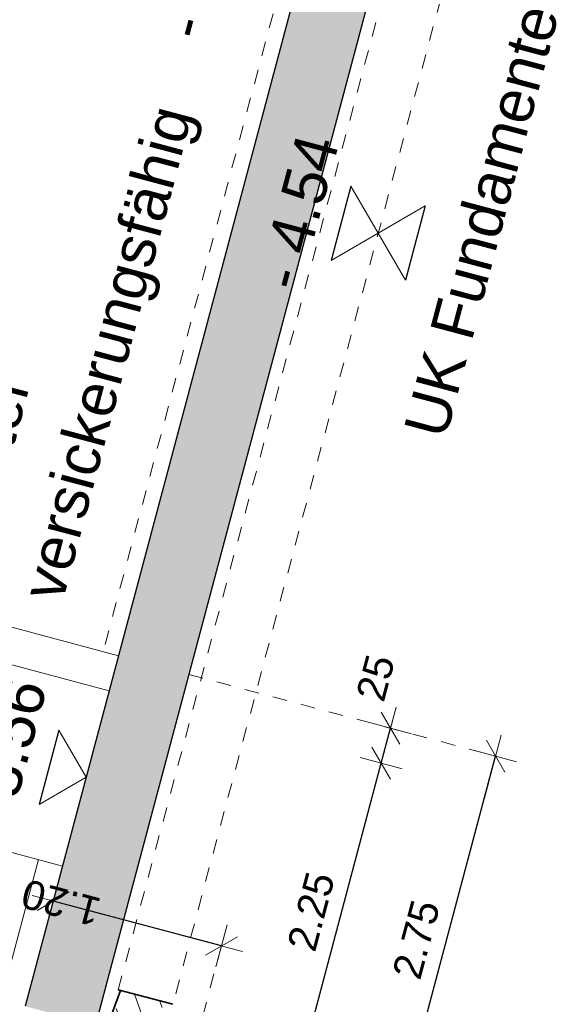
# Model space of a CAD drawing. Header units: metres. Extents: x 4462371 to 4462630, y 5328161 to 5328403.
# Tile 13 of 152: x 4462401.25 to 4462404.96, y 5328266.03 to 5328272.82. Entities that reach past the tile are written whole.
import ezdxf

# ---------------------------------------------------------------- set-up
doc = ezdxf.new("R2010")
doc.units = ezdxf.units.M
doc.header["$PDMODE"] = 65
doc.linetypes.add('AUSGEZOGEN', pattern=[0])
doc.linetypes.add('VERDECKT2_S2', pattern=[0.15, 0.1, -0.05])
for name, color, linetype, lineweight in [('Maßlinie_Allgemein', 7, 'AUSGEZOGEN', 13), ('Schraffur', 7, 'AUSGEZOGEN', 158), ('Standard', 7, 'AUSGEZOGEN', 13)]:
    doc.layers.add(name, color=color, linetype=linetype, lineweight=lineweight)
doc.styles.add('ARIAL', font='ARIAL.TTF')
doc.dimstyles.new('_DIMSTYLE_12', dxfattribs={"dimtxt": 0.2, "dimasz": 0.3, "dimexe": 0, "dimexo": 0, "dimgap": 0.1, "dimtad": 2, "dimrnd": 0.01, "dimzin": 4, "dimdsep": 46, "dimtxsty": 'ARIAL', "dimblk1": 'ALL_ML_STRICH', "dimblk2": 'ALL_ML_STRICH', "dimsah": 1, "dimcen": 0, "dimclrd": 7, "dimclre": 7, "dimclrt": 7, "dimadec": 0, "dimazin": 0, "dimtfac": 1, "dimtdec": 0, "dimtix": 1, "dimtmove": 2, "dimatfit": 3, "dimfxl": 0, "dimtzin": 0, "dimlwd": 0, "dimlwe": 13, "dimarcsym": 0})
doc.dimstyles.new('_DIMSTYLE_14', dxfattribs={"dimtxt": 0.2, "dimasz": 0.3, "dimexe": 0, "dimexo": 0, "dimgap": 0.1, "dimtad": 2, "dimdec": 1, "dimlfac": 100, "dimrnd": 1, "dimzin": 4, "dimdsep": 46, "dimtxsty": 'ARIAL', "dimblk1": 'ALL_ML_STRICH', "dimblk2": 'ALL_ML_STRICH', "dimsah": 1, "dimcen": 0, "dimclrd": 7, "dimclre": 7, "dimclrt": 7, "dimadec": 0, "dimazin": 0, "dimtfac": 1, "dimtdec": 0, "dimtix": 1, "dimtmove": 2, "dimatfit": 3, "dimfxl": 0, "dimtvp": 1.2, "dimtzin": 0, "dimlwd": 0, "dimlwe": 13, "dimarcsym": 0})

# ---------------------------------------------------------------- blocks, each defined once
blk = doc.blocks.new('ALL_ML_STRICH')
at = {"color": 0, "linetype": 'ByBlock', "lineweight": -2}
for p, q in [((0, -0.5), (0, 0.5)), ((-0.3, -0.3), (0.3, 0.3)), ((-1, 0), (0.5, 0))]:
    blk.add_line(p, q, dxfattribs=at)
blk = doc.blocks.new('*D315')
at = {"layer": 'DEFPOINTS', "color": 7, "linetype": 'AUSGEZOGEN', "lineweight": 13}
for p in [(4462402.1707, 5328268.3682), (4462401.463, 5328265.7108), (4462403.8207, 5328265.0829)]:
    blk.add_point(p, dxfattribs=at)
at = {"layer": 'Maßlinie_Allgemein', "color": 7, "linetype": 'AUSGEZOGEN', "lineweight": -2}
for p, q in [((4462403.8207, 5328265.0829), (4462404.5284, 5328267.7402)), ((4462404.5284, 5328267.7402), (4462404.5284, 5328267.7402)), ((4462403.8207, 5328265.0829), (4462403.8207, 5328265.0829))]:
    blk.add_line(p, q, dxfattribs=at)
at = {"layer": 'Maßlinie_Allgemein', "color": 7, "linetype": 'AUSGEZOGEN', "lineweight": 13, "xscale": 0.3, "yscale": 0.3, "zscale": 0.3}
for p, rotation in [((4462404.5284, 5328267.7402), 75.08618480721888), ((4462403.8207, 5328265.0829), 255.0861848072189)]:
    blk.add_blockref('ALL_ML_STRICH', p, dxfattribs=dict(at, rotation=rotation))
at = {"layer": 'Maßlinie_Allgemein', "color": 7, "linetype": 'AUSGEZOGEN', "lineweight": 13, "insert": (4462403.9815, 5328266.4771), "char_height": 0.2, "width": 0.8, "attachment_point": 5, "rotation": 75.08618, "style": 'ARIAL'}
blk.add_mtext('\\A1;{\\A1;{2.75\\H0.132000;\\S^ ;}}', dxfattribs=at)
blk = doc.blocks.new('*D322')
at = {"layer": 'DEFPOINTS', "color": 7, "linetype": 'AUSGEZOGEN', "lineweight": 13}
for p in [(4462401.8648, 5328268.1909), (4462401.2858, 5328266.0167), (4462403.1603, 5328265.5175)]:
    blk.add_point(p, dxfattribs=at)
at = {"layer": 'Maßlinie_Allgemein', "color": 7, "linetype": 'AUSGEZOGEN', "lineweight": -2}
for p, q in [((4462403.1603, 5328265.5175), (4462403.7394, 5328267.6917)), ((4462403.7394, 5328267.6917), (4462403.7394, 5328267.6917)), ((4462403.1603, 5328265.5175), (4462403.1603, 5328265.5175))]:
    blk.add_line(p, q, dxfattribs=at)
at = {"layer": 'Maßlinie_Allgemein', "color": 7, "linetype": 'AUSGEZOGEN', "lineweight": 13, "xscale": 0.3, "yscale": 0.3, "zscale": 0.3}
for p, rotation in [((4462403.7394, 5328267.6917), 75.08618481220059), ((4462403.1603, 5328265.5175), 255.0861848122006)]:
    blk.add_blockref('ALL_ML_STRICH', p, dxfattribs=dict(at, rotation=rotation))
at = {"layer": 'Maßlinie_Allgemein', "color": 7, "linetype": 'AUSGEZOGEN', "lineweight": 13, "insert": (4462403.2568, 5328266.6702), "char_height": 0.2, "width": 0.8, "attachment_point": 5, "rotation": 75.08618, "style": 'ARIAL'}
blk.add_mtext('\\A1;{\\A1;{2.25\\H0.132000;\\S^ ;}}', dxfattribs=at)
blk = doc.blocks.new('*D323')
at = {"layer": 'DEFPOINTS', "color": 7, "linetype": 'AUSGEZOGEN', "lineweight": 13}
for p in [(4462402.1707, 5328268.3682), (4462401.8648, 5328268.1909), (4462403.7394, 5328267.6917)]:
    blk.add_point(p, dxfattribs=at)
at = {"layer": 'Maßlinie_Allgemein', "color": 7, "linetype": 'AUSGEZOGEN', "lineweight": -2}
for p, q in [((4462403.7394, 5328267.6917), (4462403.8037, 5328267.9332)), ((4462403.8037, 5328267.9332), (4462403.8037, 5328267.9332)), ((4462403.7394, 5328267.6917), (4462403.7394, 5328267.6917))]:
    blk.add_line(p, q, dxfattribs=at)
at = {"layer": 'Maßlinie_Allgemein', "color": 7, "linetype": 'AUSGEZOGEN', "lineweight": 13, "xscale": 0.3, "yscale": 0.3, "zscale": 0.3}
for p, rotation in [((4462403.8037, 5328267.9332), 75.08618481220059), ((4462403.7394, 5328267.6917), 255.0861848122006)]:
    blk.add_blockref('ALL_ML_STRICH', p, dxfattribs=dict(at, rotation=rotation))
at = {"layer": 'Maßlinie_Allgemein', "color": 7, "linetype": 'AUSGEZOGEN', "lineweight": 13, "insert": (4462403.701, 5328268.2803), "char_height": 0.2, "width": 0.8, "attachment_point": 5, "rotation": 75.08618, "style": 'ARIAL'}
blk.add_mtext('\\A1;{\\A1;{25\\H0.132000;\\S^ ;}}', dxfattribs=at)
blk = doc.blocks.new('*D603')
at = {"layer": 'DEFPOINTS', "color": 7, "linetype": 'AUSGEZOGEN', "lineweight": 13}
for p in [(4462402.6384, 5328266.4326), (4462401.2858, 5328266.0167), (4462402.3655, 5328265.4083)]:
    blk.add_point(p, dxfattribs=at)
at = {"layer": 'Maßlinie_Allgemein', "color": 7, "linetype": 'AUSGEZOGEN', "lineweight": -2}
for p, q in [((4462401.4788, 5328266.7415), (4462401.4788, 5328266.7415)), ((4462402.6384, 5328266.4326), (4462401.4788, 5328266.7415)), ((4462402.6384, 5328266.4326), (4462402.6384, 5328266.4326))]:
    blk.add_line(p, q, dxfattribs=at)
at = {"layer": 'Maßlinie_Allgemein', "color": 7, "linetype": 'AUSGEZOGEN', "lineweight": 13, "xscale": 0.3, "yscale": 0.3, "zscale": 0.3}
for p, rotation in [((4462401.4788, 5328266.7415), 165.0861848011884), ((4462402.6384, 5328266.4326), 345.0861848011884)]:
    blk.add_blockref('ALL_ML_STRICH', p, dxfattribs=dict(at, rotation=rotation))
at = {"layer": 'Maßlinie_Allgemein', "color": 7, "linetype": 'AUSGEZOGEN', "lineweight": 13, "insert": (4462401.5326, 5328266.7307), "char_height": 0.2, "width": 0.8, "attachment_point": 5, "rotation": 165.08618, "style": 'ARIAL'}
blk.add_mtext('\\A1;{\\A1;{1.20\\H0.132000;\\S^ ;}}', dxfattribs=at)

msp = doc.modelspace()

# ---------------------------------------------------------------- hatches: boundary and pattern name
at = {"layer": 'Schraffur', "linetype": 'AUSGEZOGEN', "lineweight": 18}
h = msp.add_hatch(dxfattribs=at)
h.set_pattern_fill('SCHRAFFUR_7', scale=0.1, angle=65, style=0, pattern_type=2)
h.set_pattern_definition([(110, (0, 0), (-0.281907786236, -0.102606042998), []), (110, (-0.14095, -0.0513), (-0.281907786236, -0.102606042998), [0.1, -0.05])])
h.paths.add_polyline_path([(4462401.73756, 5328265.35309), (4462402.09752, 5328265.25722), (4462402.30341, 5328266.03027), (4462401.94346, 5328266.12614), (4462401.84611, 5328265.86748), (4462401.78177, 5328265.6259)], flags=0)
at = {"layer": 'Standard', "linetype": 'AUSGEZOGEN', "lineweight": 13}
msp.add_hatch(color=254, dxfattribs=at).paths.add_polyline_path([(4462403.64783, 5328272.94209), (4462403.84086, 5328273.66683), (4462403.35755, 5328273.79555), (4462403.16452, 5328273.07082), (4462401.92917, 5328268.43251), (4462401.28575, 5328266.01673), (4462401.76906, 5328265.888), (4462402.41248, 5328268.30379)])

# ---------------------------------------------------------------- linework, layer by layer
at = {"layer": 'Standard', "color": 7, "linetype": 'AUSGEZOGEN', "lineweight": 25}
for p, q in [((4462403.35755, 5328273.79555), (4462401.28575, 5328266.01673)), ((4462403.84086, 5328273.66683), (4462401.76906, 5328265.888)), ((4462403.53093, 5328271.66948), (4462403.39444, 5328271.15701)), ((4462404.0434, 5328271.53299), (4462403.90691, 5328271.02052)), ((4462401.51829, 5328267.92011), (4462401.3818, 5328267.40765))]:
    msp.add_line(p, q, dxfattribs=at)
at = {"layer": 'Standard', "color": 7, "linetype": 'VERDECKT2_S2', "lineweight": 13}
for p, q in [((4462403.25136, 5328273.82384), (4462401.82298, 5328268.46079)), ((4462401.92691, 5328266.13055), (4462403.92793, 5328273.64364)), ((4462404.30443, 5328273.54336), (4462402.30341, 5328266.03027))]:
    msp.add_line(p, q, dxfattribs=at)
at = {"layer": 'Standard', "color": 7, "linetype": 'AUSGEZOGEN', "lineweight": 13}
for p, q in [((4462403.71892, 5328271.345), (4462403.53093, 5328271.66948)), ((4462403.71892, 5328271.345), (4462404.0434, 5328271.53299)), ((4462403.71892, 5328271.345), (4462403.39444, 5328271.15701)), ((4462403.71892, 5328271.345), (4462403.90691, 5328271.02052)), ((4462401.70627, 5328267.59563), (4462401.51829, 5328267.92011)), ((4462401.70627, 5328267.59563), (4462401.3818, 5328267.40765)), ((4462400.20584, 5328267.33921), (4462401.54312, 5328266.98304)), ((4462401.37605, 5328267.02754), (4462401.11869, 5328266.06122))]:
    msp.add_line(p, q, dxfattribs=at)
at = {"layer": 'Standard', "color": 7, "linetype": 'AUSGEZOGEN', "lineweight": 18}
for p, q in [((4462399.99654, 5328268.94724), (4462401.92917, 5328268.43251)), ((4462399.9322, 5328268.70566), (4462401.86482, 5328268.19093))]:
    msp.add_line(p, q, dxfattribs=at)
at = {"layer": 'Standard', "color": 7, "linetype": 'VERDECKT2_S2', "lineweight": 18}
for p, q in [((4462402.41248, 5328268.30379), (4462404.52844, 5328267.74022)), ((4462402.63835, 5328266.43262), (4462402.36554, 5328265.40833))]:
    msp.add_line(p, q, dxfattribs=at)
at = {"layer": 'Standard', "color": 7, "linetype": 'AUSGEZOGEN', "lineweight": 35}
for p, q in [((4462401.84611, 5328265.86748), (4462401.94346, 5328266.12614)), ((4462402.30341, 5328266.03027), (4462401.92691, 5328266.13055))]:
    msp.add_line(p, q, dxfattribs=at)

# ---------------------------------------------------------------- texts
at = {"layer": 'Standard', "color": 7, "linetype": 'AUSGEZOGEN', "lineweight": 18, "char_height": 0.3, "rotation": 75.086185, "style": 'ARIAL'}
for s, insert, width, attachment_point in [('\\W1.00;-\\~3.45', (4462402.65055, 5328273.18158), 1.2249721, 8), ('\\W1.00;UK\\~Fundamente', (4462404.28498, 5328271.46865), 3.2155699, 2), ('\\W1.00;-\\~4.54', (4462403.31774, 5328271.45185), 1.2249721, 8), ('\\W1.00;-\\~3.56', (4462401.30499, 5328267.70251), 1.2249721, 8)]:
    msp.add_mtext(s, dxfattribs=dict(at, insert=insert, width=width, attachment_point=attachment_point))
at = {"layer": 'Standard', "color": 7, "linetype": 'AUSGEZOGEN', "lineweight": 18, "insert": (4462400.66976, 5328269.02665), "char_height": 0.3, "width": 3.7199513, "attachment_point": 1, "rotation": 75.086185, "line_spacing_factor": 1.204819, "style": 'ARIAL'}
msp.add_mtext('{\\fArial|i0|b0;\\H0.300000;\\W1.000000;\\C7;Pflaster }\\P{\\fArial|i0|b0;\\H0.300000;\\W1.000000;\\C7;versickerungsfähig}\\P', dxfattribs=at)

# ---------------------------------------------------------------- dimensions: what is measured, and where the dimension line sits
at = {"layer": 'Maßlinie_Allgemein', "color": 7, "linetype": 'AUSGEZOGEN', "lineweight": 13}
for base, p1, p2, angle, dimstyle, picture, middle in [((4462403.80371, 5328267.93325), (4462403.73937, 5328267.69167), (4462403.80371, 5328267.93325), 75.086185, '_DIMSTYLE_14', '*D323', (4462403.70096, 5328268.28031)), ((4462404.52844, 5328267.74022), (4462403.82069, 5328265.08286), (4462404.52844, 5328267.74022), 75.086185, '_DIMSTYLE_12', '*D315', (4462403.98153, 5328266.47713)), ((4462403.73937, 5328267.69167), (4462403.16029, 5328265.51746), (4462403.73937, 5328267.69167), 75.086185, '_DIMSTYLE_12', '*D322', (4462403.2568, 5328266.67015)), ((4462401.47878, 5328266.74146), (4462402.63835, 5328266.43262), (4462401.47878, 5328266.74146), 165.086185, '_DIMSTYLE_12', '*D603', (4462401.5326, 5328266.73066))]:
    dim = msp.add_linear_dim(base=base, p1=p1, p2=p2, angle=angle, dimstyle=dimstyle, override={"dimpost": '<>', "dimclrd": 7, "dimclre": 7, "dimclrt": 7, "dimlwd": 0, "dimlwe": 13}, dxfattribs=at)
    dim.commit()
    dim.dimension.update_dxf_attribs({"geometry": picture, "text_midpoint": middle, "dimtype": 160})

doc.saveas('drawing.dxf')
